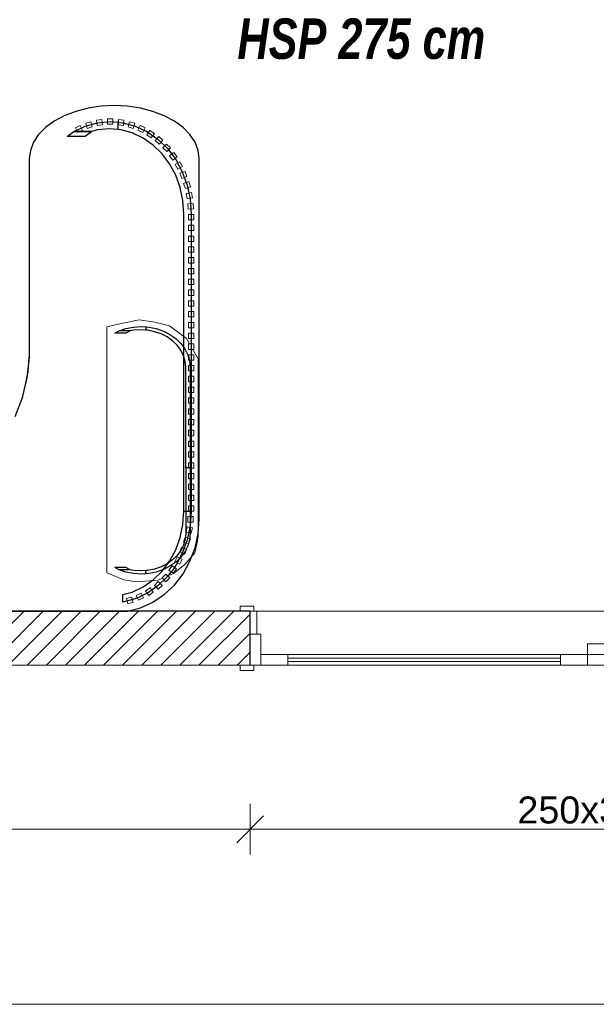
# Model space of a CAD drawing. Header units: millimetres. Extents: x -13189488 to -13176600, y -33161 to -25515.
# Tile 4 of 28: x -13186754 to -13184616, y -33161 to -29512. Entities that reach past the tile are written whole.
import ezdxf

# ---------------------------------------------------------------- set-up
doc = ezdxf.new("R2010")
doc.units = ezdxf.units.MM
doc.header["$MEASUREMENT"] = 0
doc.linetypes.add('Wipeout_Contour', pattern=[1000, 0, -1000])
for name, color, linetype in [('0._RDC (82)_1_0', 7, 'Continuous'), ('0._RDC (82)_1_AAG constr dalles', 7, 'Continuous'), ('0._RDC (82)_1_AAG constr Poteaux', 7, 'Continuous'), ('0._RDC (82)_1_BQN 2 COTATIONS PC', 7, 'Continuous'), ('0._RDC (82)_1_Portes Archicad', 7, 'Continuous')]:
    doc.layers.add(name, color=color, linetype=linetype)
doc.styles.add('STYLE_GENERE_1', font='txt')
doc.styles.add('STYLE_GENERE_2', font='txt', dxfattribs={"width": 0.8})

msp = doc.modelspace()

# ---------------------------------------------------------------- hatches: boundary and pattern name
at = {"layer": '0._RDC (82)_1_0', "linetype": 'Continuous', "lineweight": 0, "true_color": 0x191919}
h = msp.add_hatch(dxfattribs=at)
h.set_pattern_fill('Brique_1_0001', color=250, style=0, pattern_type=2)
h.set_pattern_definition([(45, (-12771109.29, 503849.215), (-35.355339, 35.355339), [])])
h.paths.add_polyline_path([(-13185899.6, -31704.9), (-13189063, -31704.9), (-13189063, -31904.9), (-13185899.6, -31904.9)])

# ---------------------------------------------------------------- linework, layer by layer
at = {"layer": '0._RDC (82)_1_0', "color": 7, "linetype": 'Continuous', "lineweight": 30}
for p, q in [((-13186500.8, -29840.3), (-13186546.5, -29852.2)), ((-13186452.7, -29833.1), (-13186500.8, -29840.3)), ((-13186403.5, -29830.7), (-13186452.7, -29833.1)), ((-13186354.2, -29833.1), (-13186403.5, -29830.7)), ((-13186306.1, -29840.3), (-13186354.2, -29833.1)), ((-13186260.5, -29852.2), (-13186306.1, -29840.3)), ((-13186588.6, -29868.3), (-13186626.2, -29888.4)), ((-13186546.5, -29852.2), (-13186588.6, -29868.3)), ((-13186218.3, -29868.3), (-13186260.5, -29852.2)), ((-13186180.7, -29888.4), (-13186218.3, -29868.3)), ((-13186658.3, -29911.8), (-13186684.1, -29938.2)), ((-13186626.2, -29888.4), (-13186658.3, -29911.8)), ((-13186148.6, -29911.8), (-13186180.7, -29888.4)), ((-13186122.8, -29938.2), (-13186148.6, -29911.8)), ((-13186684.1, -29938.2), (-13186703, -29966.7)), ((-13186103.9, -29966.7), (-13186122.8, -29938.2)), ((-13186703, -29966.7), (-13186714.6, -29996.7)), ((-13186092.3, -29996.7), (-13186103.9, -29966.7)), ((-13186714.6, -29996.7), (-13186718.5, -30027.5)), ((-13186718.5, -30027.5), (-13186718.5, -30762.9)), ((-13186088.5, -30027.5), (-13186092.3, -29996.7)), ((-13186088.5, -30874.1), (-13186088.5, -30027.5)), ((-13186122.8, -31519.7), (-13186122.3, -31518.3))]:
    msp.add_line(p, q, dxfattribs=at)
at = {"layer": '0._RDC (82)_1_0', "color": 7, "linetype": 'Continuous', "lineweight": 30, "flags": 128}
for points in [[(-13186287, -30650), (-13186287, -30651.2), (-13186287, -30663.1)], [(-13186360.5, -30674.2), (-13186400.8, -30674.2)], [(-13186345, -30666.1), (-13186360.5, -30674.2)], [(-13186736, -30875.8), (-13186733.9, -30870.1), (-13186727.5, -30841), (-13186727.1, -30839.1), (-13186722.3, -30817.2), (-13186718.5, -30762.9)], [(-13186736, -30875.8), (-13186733.9, -30870.1), (-13186727.5, -30841), (-13186727.1, -30839.1), (-13186722.3, -30817.2), (-13186718.5, -30762.9)], [(-13186360.5, -31542.7), (-13186400.8, -31542.7)], [(-13186345, -31550.8), (-13186360.5, -31542.7)], [(-13186287, -31566.9), (-13186287, -31565.8), (-13186287, -31553.8)], [(-13185899.6, -31704.9), (-13189063, -31704.9)]]:
    msp.add_lwpolyline(points, dxfattribs=at)
at = {"layer": '0._RDC (82)_1_0', "color": 250, "linetype": 'Continuous', "lineweight": 0, "true_color": 0x191919, "flags": 128}
msp.add_lwpolyline([(-13189063, -31904.9), (-13185899.6, -31904.9)], dxfattribs=at)
at = {"layer": '0._RDC (82)_1_AAG constr dalles', "color": 250, "linetype": 'Continuous', "lineweight": 0, "true_color": 0x191919, "flags": 128}
for points in [[(-13188903, -27704.9), (-13188903, -31704.9), (-13178910.6, -31704.9), (-13178910.6, -29704.9), (-13177110.6, -29704.9), (-13177110.6, -27704.9)], [(-13177110.6, -27704.9), (-13177110.6, -29704.9), (-13178910.6, -29704.9), (-13178910.6, -31704.9), (-13183399.6, -31704.9), (-13183399.6, -31904.9), (-13185899.6, -31904.9), (-13185899.6, -31704.9), (-13188903, -31704.9), (-13188903, -27704.9)], [(-13188903, -31904.9), (-13188903, -33161.4), (-13176600.1, -33161.4), (-13176600.1, -31904.9), (-13177110.6, -31904.9), (-13177110.6, -29904.9), (-13178710.6, -29904.9), (-13178710.6, -31904.9)], [(-13186430.8, -30650.3), (-13186430.8, -31562.8), (-13186368.2, -31588.6), (-13186321.4, -31596), (-13186240.5, -31589), (-13186183.8, -31565.3), (-13186141.7, -31532), (-13186104.9, -31487.9), (-13186094.9, -31444.8), (-13186092.9, -31424), (-13186092.9, -30769.1), (-13186135.4, -30693.9), (-13186198.3, -30646.5), (-13186253.1, -30633.1), (-13186310.6, -30625.3), (-13186371.3, -30636.7)]]:
    msp.add_lwpolyline(points, close=True, dxfattribs=at)
at = {"layer": '0._RDC (82)_1_BQN 2 COTATIONS PC', "color": 250, "linetype": 'Continuous', "lineweight": 0, "true_color": 0x191919}
for p, q in [((-13185899.6, -32606.5), (-13185899.6, -32419)), ((-13185849.6, -32462.7), (-13185949.6, -32562.7)), ((-13188903, -32512.7), (-13185899.6, -32512.7)), ((-13185899.6, -32512.7), (-13183399.6, -32512.7))]:
    msp.add_line(p, q, dxfattribs=at)
at = {"layer": '0._RDC (82)_1_Portes Archicad', "color": 35, "linetype": 'Continuous', "lineweight": 0, "true_color": 0xbe753f}
for p, q in [((-13185936.6, -31704.9), (-13185936.6, -31685.9)), ((-13185936.6, -31685.9), (-13185886.6, -31685.9)), ((-13185886.6, -31704.9), (-13185936.6, -31704.9)), ((-13185899.6, -31789.9), (-13185899.6, -31704.9)), ((-13185886.6, -31685.9), (-13185886.6, -31704.9)), ((-13185886.6, -31704.9), (-13185874.6, -31704.9)), ((-13185874.6, -31704.9), (-13185874.6, -31789.9)), ((-13184649.6, -31864.9), (-13184649.6, -31824.9)), ((-13184649.6, -31824.9), (-13184549.6, -31824.9)), ((-13185859.6, -31904.9), (-13185859.6, -31864.9)), ((-13184649.6, -31864.9), (-13184649.6, -31904.9)), ((-13184549.6, -31864.9), (-13184649.6, -31864.9)), ((-13185936.6, -31923.9), (-13185936.6, -31904.9)), ((-13185936.6, -31904.9), (-13185899.6, -31904.9)), ((-13185886.6, -31923.9), (-13185936.6, -31923.9)), ((-13185886.6, -31904.9), (-13185886.6, -31923.9))]:
    msp.add_line(p, q, dxfattribs=at)
at = {"layer": '0._RDC (82)_1_Portes Archicad', "color": 7, "linetype": 'Continuous', "lineweight": 30}
msp.add_line((-13185899.6, -31904.9), (-13185899.6, -31704.9), dxfattribs=at)
at = {"layer": '0._RDC (82)_1_Portes Archicad', "color": 254, "linetype": 'Continuous', "lineweight": 0, "true_color": 0xcccccc}
for p, q in [((-13185899.6, -31904.9), (-13185899.6, -31789.9)), ((-13185899.6, -31789.9), (-13185874.6, -31789.9)), ((-13185874.6, -31789.9), (-13185859.6, -31789.9)), ((-13185859.6, -31789.9), (-13185859.6, -31864.9)), ((-13185886.6, -31904.9), (-13185899.6, -31904.9)), ((-13185859.6, -31904.9), (-13185886.6, -31904.9))]:
    msp.add_line(p, q, dxfattribs=at)

# ---------------------------------------------------------------- texts
at = {"layer": '0._RDC (82)_1_BQN 2 COTATIONS PC', "color": 250, "linetype": 'Continuous', "lineweight": 0, "true_color": 0x191919, "insert": (-13184908.8, -32492.7), "char_height": 100, "width": 518.452, "attachment_point": 7, "style": 'STYLE_GENERE_1'}
msp.add_mtext('\\A1;{\\pql;\\fArial Unicode MS|b0|i0|c0|p0;\\W1.000000;250x300}', dxfattribs=at)

# ---------------------------------------------------------------- next in the draw order: wipeouts: each hides what was drawn before it
at = {"color": 254, "linetype": 'Wipeout_Contour', "lineweight": 0, "ltscale": 52742083.16084298}
msp.add_wipeout([(-13186029.4, -29713.3), (-13184945.8, -29713.3), (-13184945.8, -29444.2), (-13186029.4, -29444.2)], dxfattribs=at).dxf.layer = '0._RDC (82)_1_0'
at = {"color": 254, "linetype": 'Wipeout_Contour', "lineweight": 0, "ltscale": 52745809.35443185}
msp.add_wipeout([(-13186428.5, -29899.9), (-13186408.5, -29899.9), (-13186408.5, -29879.9), (-13186428.5, -29879.9)], dxfattribs=at).dxf.layer = '0._RDC (82)_1_AAG constr Poteaux'
at = {"color": 254, "linetype": 'Wipeout_Contour', "lineweight": 0, "ltscale": 52745650.02532502}
msp.add_wipeout([(-13186369.6, -29904.4), (-13186367.8, -29884.4), (-13186387.7, -29882.6), (-13186389.5, -29902.6)], dxfattribs=at).dxf.layer = '0._RDC (82)_1_AAG constr Poteaux'
at = {"color": 254, "linetype": 'Wipeout_Contour', "lineweight": 0, "ltscale": 52746124.06940274}
msp.add_wipeout([(-13186504.1, -29915.1), (-13186484.8, -29909.8), (-13186490.1, -29890.5), (-13186509.4, -29895.8)], dxfattribs=at).dxf.layer = '0._RDC (82)_1_AAG constr Poteaux'
at = {"color": 254, "linetype": 'Wipeout_Contour', "lineweight": 0, "ltscale": 52745346.66327836}
msp.add_wipeout([(-13186297.9, -29930.8), (-13186289.4, -29912.7), (-13186307.5, -29904.2), (-13186316, -29922.3)], dxfattribs=at).dxf.layer = '0._RDC (82)_1_AAG constr Poteaux'
at = {"color": 254, "linetype": 'Wipeout_Contour', "lineweight": 0, "ltscale": 52744972.65233491}
msp.add_wipeout([(-13186208.9, -30001.4), (-13186194.9, -29987.1), (-13186209.3, -29973.1), (-13186223.2, -29987.5)], dxfattribs=at).dxf.layer = '0._RDC (82)_1_AAG constr Poteaux'
at = {"color": 254, "linetype": 'Wipeout_Contour', "lineweight": 0, "ltscale": 52744725.53255157}
msp.add_wipeout([(-13186153, -30100.5), (-13186134.2, -30093.6), (-13186141.1, -30074.8), (-13186159.9, -30081.7)], dxfattribs=at).dxf.layer = '0._RDC (82)_1_AAG constr Poteaux'
at = {"color": 254, "linetype": 'Wipeout_Contour', "lineweight": 0, "ltscale": 52744619.75355721}
msp.add_wipeout([(-13186129.5, -30214.9), (-13186109.6, -30213.4), (-13186111.2, -30193.4), (-13186131.1, -30195)], dxfattribs=at).dxf.layer = '0._RDC (82)_1_AAG constr Poteaux'
at = {"color": 254, "linetype": 'Wipeout_Contour', "lineweight": 0, "ltscale": 52744612.58760621}
msp.add_wipeout([(-13186128.5, -30254.1), (-13186108.5, -30254.1), (-13186108.5, -30234.1), (-13186128.5, -30234.1)], dxfattribs=at).dxf.layer = '0._RDC (82)_1_AAG constr Poteaux'
at = {"color": 254, "linetype": 'Wipeout_Contour', "lineweight": 0, "ltscale": 52744612.95482876}
msp.add_wipeout([(-13186128.5, -30294.1), (-13186108.5, -30294.1), (-13186108.5, -30274.1), (-13186128.5, -30274.1)], dxfattribs=at).dxf.layer = '0._RDC (82)_1_AAG constr Poteaux'
at = {"color": 254, "linetype": 'Wipeout_Contour', "lineweight": 0, "ltscale": 52744613.32253666}
msp.add_wipeout([(-13186128.5, -30334.1), (-13186108.5, -30334.1), (-13186108.5, -30314.1), (-13186128.5, -30314.1)], dxfattribs=at).dxf.layer = '0._RDC (82)_1_AAG constr Poteaux'
at = {"color": 254, "linetype": 'Wipeout_Contour', "lineweight": 0, "ltscale": 52744613.69072992}
msp.add_wipeout([(-13186128.5, -30374.1), (-13186108.5, -30374.1), (-13186108.5, -30354.1), (-13186128.5, -30354.1)], dxfattribs=at).dxf.layer = '0._RDC (82)_1_AAG constr Poteaux'
at = {"color": 254, "linetype": 'Wipeout_Contour', "lineweight": 0, "ltscale": 52744614.05940852}
msp.add_wipeout([(-13186128.5, -30414.1), (-13186108.5, -30414.1), (-13186108.5, -30394.1), (-13186128.5, -30394.1)], dxfattribs=at).dxf.layer = '0._RDC (82)_1_AAG constr Poteaux'
at = {"color": 254, "linetype": 'Wipeout_Contour', "lineweight": 0, "ltscale": 52744614.42857249}
msp.add_wipeout([(-13186128.5, -30454.1), (-13186108.5, -30454.1), (-13186108.5, -30434.1), (-13186128.5, -30434.1)], dxfattribs=at).dxf.layer = '0._RDC (82)_1_AAG constr Poteaux'
at = {"color": 254, "linetype": 'Wipeout_Contour', "lineweight": 0, "ltscale": 52744614.79822181}
msp.add_wipeout([(-13186128.5, -30494.1), (-13186108.5, -30494.1), (-13186108.5, -30474.1), (-13186128.5, -30474.1)], dxfattribs=at).dxf.layer = '0._RDC (82)_1_AAG constr Poteaux'
at = {"color": 254, "linetype": 'Wipeout_Contour', "lineweight": 0, "ltscale": 52744615.16835649}
msp.add_wipeout([(-13186128.5, -30534.1), (-13186108.5, -30534.1), (-13186108.5, -30514.1), (-13186128.5, -30514.1)], dxfattribs=at).dxf.layer = '0._RDC (82)_1_AAG constr Poteaux'
at = {"color": 254, "linetype": 'Wipeout_Contour', "lineweight": 0, "ltscale": 52744615.53897652}
msp.add_wipeout([(-13186128.5, -30574.1), (-13186108.5, -30574.1), (-13186108.5, -30554.1), (-13186128.5, -30554.1)], dxfattribs=at).dxf.layer = '0._RDC (82)_1_AAG constr Poteaux'
at = {"color": 254, "linetype": 'Wipeout_Contour', "lineweight": 0, "ltscale": 52744615.91008191}
msp.add_wipeout([(-13186128.5, -30614.1), (-13186108.5, -30614.1), (-13186108.5, -30594.1), (-13186128.5, -30594.1)], dxfattribs=at).dxf.layer = '0._RDC (82)_1_AAG constr Poteaux'
at = {"color": 254, "linetype": 'Wipeout_Contour', "lineweight": 0, "ltscale": 52744616.28167264}
msp.add_wipeout([(-13186128.5, -30654.1), (-13186108.5, -30654.1), (-13186108.5, -30634.1), (-13186128.5, -30634.1)], dxfattribs=at).dxf.layer = '0._RDC (82)_1_AAG constr Poteaux'
at = {"color": 254, "linetype": 'Wipeout_Contour', "lineweight": 0, "ltscale": 52744616.65374874}
msp.add_wipeout([(-13186128.5, -30694.1), (-13186108.5, -30694.1), (-13186108.5, -30674.1), (-13186128.5, -30674.1)], dxfattribs=at).dxf.layer = '0._RDC (82)_1_AAG constr Poteaux'
at = {"color": 254, "linetype": 'Wipeout_Contour', "lineweight": 0, "ltscale": 52744617.02631019}
msp.add_wipeout([(-13186128.5, -30734.1), (-13186108.5, -30734.1), (-13186108.5, -30714.1), (-13186128.5, -30714.1)], dxfattribs=at).dxf.layer = '0._RDC (82)_1_AAG constr Poteaux'
at = {"color": 254, "linetype": 'Wipeout_Contour', "lineweight": 0, "ltscale": 52744617.399357}
msp.add_wipeout([(-13186128.5, -30774.1), (-13186108.5, -30774.1), (-13186108.5, -30754.1), (-13186128.5, -30754.1)], dxfattribs=at).dxf.layer = '0._RDC (82)_1_AAG constr Poteaux'
at = {"color": 254, "linetype": 'Wipeout_Contour', "lineweight": 0, "ltscale": 52744617.77288916}
msp.add_wipeout([(-13186128.5, -30814.1), (-13186108.5, -30814.1), (-13186108.5, -30794.1), (-13186128.5, -30794.1)], dxfattribs=at).dxf.layer = '0._RDC (82)_1_AAG constr Poteaux'
at = {"color": 254, "linetype": 'Wipeout_Contour', "lineweight": 0, "ltscale": 52744618.14690667}
msp.add_wipeout([(-13186128.5, -30854.1), (-13186108.5, -30854.1), (-13186108.5, -30834.1), (-13186128.5, -30834.1)], dxfattribs=at).dxf.layer = '0._RDC (82)_1_AAG constr Poteaux'
at = {"color": 254, "linetype": 'Wipeout_Contour', "lineweight": 0, "ltscale": 52744618.52140954}
msp.add_wipeout([(-13186128.5, -30894.1), (-13186108.5, -30894.1), (-13186108.5, -30874.1), (-13186128.5, -30874.1)], dxfattribs=at).dxf.layer = '0._RDC (82)_1_AAG constr Poteaux'
at = {"color": 254, "linetype": 'Wipeout_Contour', "lineweight": 0, "ltscale": 52744618.89639777}
msp.add_wipeout([(-13186128.5, -30934.1), (-13186108.5, -30934.1), (-13186108.5, -30914.1), (-13186128.5, -30914.1)], dxfattribs=at).dxf.layer = '0._RDC (82)_1_AAG constr Poteaux'
at = {"color": 254, "linetype": 'Wipeout_Contour', "lineweight": 0, "ltscale": 52744619.27187135}
msp.add_wipeout([(-13186128.5, -30974.1), (-13186108.5, -30974.1), (-13186108.5, -30954.1), (-13186128.5, -30954.1)], dxfattribs=at).dxf.layer = '0._RDC (82)_1_AAG constr Poteaux'
at = {"color": 254, "linetype": 'Wipeout_Contour', "lineweight": 0, "ltscale": 52744619.64783029}
msp.add_wipeout([(-13186128.5, -31014.1), (-13186108.5, -31014.1), (-13186108.5, -30994.1), (-13186128.5, -30994.1)], dxfattribs=at).dxf.layer = '0._RDC (82)_1_AAG constr Poteaux'
at = {"color": 254, "linetype": 'Wipeout_Contour', "lineweight": 0, "ltscale": 52744620.02427457}
msp.add_wipeout([(-13186128.5, -31054.1), (-13186108.5, -31054.1), (-13186108.5, -31034.1), (-13186128.5, -31034.1)], dxfattribs=at).dxf.layer = '0._RDC (82)_1_AAG constr Poteaux'
at = {"color": 254, "linetype": 'Wipeout_Contour', "lineweight": 0, "ltscale": 52744620.40120422}
msp.add_wipeout([(-13186128.5, -31094.1), (-13186108.5, -31094.1), (-13186108.5, -31074.1), (-13186128.5, -31074.1)], dxfattribs=at).dxf.layer = '0._RDC (82)_1_AAG constr Poteaux'
at = {"color": 254, "linetype": 'Wipeout_Contour', "lineweight": 0, "ltscale": 52744620.77861921}
msp.add_wipeout([(-13186128.5, -31134.1), (-13186108.5, -31134.1), (-13186108.5, -31114.1), (-13186128.5, -31114.1)], dxfattribs=at).dxf.layer = '0._RDC (82)_1_AAG constr Poteaux'
at = {"color": 254, "linetype": 'Wipeout_Contour', "lineweight": 0, "ltscale": 52744621.15651957}
msp.add_wipeout([(-13186128.5, -31174.1), (-13186108.5, -31174.1), (-13186108.5, -31154.1), (-13186128.5, -31154.1)], dxfattribs=at).dxf.layer = '0._RDC (82)_1_AAG constr Poteaux'
at = {"color": 254, "linetype": 'Wipeout_Contour', "lineweight": 0, "ltscale": 52744621.53490528}
msp.add_wipeout([(-13186128.5, -31214.1), (-13186108.5, -31214.1), (-13186108.5, -31194.1), (-13186128.5, -31194.1)], dxfattribs=at).dxf.layer = '0._RDC (82)_1_AAG constr Poteaux'
at = {"color": 254, "linetype": 'Wipeout_Contour', "lineweight": 0, "ltscale": 52744621.91377635}
msp.add_wipeout([(-13186128.5, -31254.1), (-13186108.5, -31254.1), (-13186108.5, -31234.1), (-13186128.5, -31234.1)], dxfattribs=at).dxf.layer = '0._RDC (82)_1_AAG constr Poteaux'
at = {"color": 254, "linetype": 'Wipeout_Contour', "lineweight": 0, "ltscale": 52744622.29313277}
msp.add_wipeout([(-13186128.5, -31294.1), (-13186108.5, -31294.1), (-13186108.5, -31274.1), (-13186128.5, -31274.1)], dxfattribs=at).dxf.layer = '0._RDC (82)_1_AAG constr Poteaux'
at = {"color": 254, "linetype": 'Wipeout_Contour', "lineweight": 0, "ltscale": 52744622.67297454}
msp.add_wipeout([(-13186128.5, -31334.1), (-13186108.5, -31334.1), (-13186108.5, -31314.1), (-13186128.5, -31314.1)], dxfattribs=at).dxf.layer = '0._RDC (82)_1_AAG constr Poteaux'
at = {"color": 254, "linetype": 'Wipeout_Contour', "lineweight": 0, "ltscale": 52744651.73127547}
msp.add_wipeout([(-13186137.4, -31411.4), (-13186117.8, -31415.5), (-13186113.7, -31395.9), (-13186133.3, -31391.8)], dxfattribs=at).dxf.layer = '0._RDC (82)_1_AAG constr Poteaux'
at = {"color": 254, "linetype": 'Wipeout_Contour', "lineweight": 0, "ltscale": 52745113.69412143}
msp.add_wipeout([(-13186254.7, -31608.7), (-13186240.7, -31623.1), (-13186226.4, -31609.1), (-13186240.3, -31594.8)], dxfattribs=at).dxf.layer = '0._RDC (82)_1_AAG constr Poteaux'
at = {"color": 254, "linetype": 'Wipeout_Contour', "lineweight": 0, "ltscale": 52745385.89579263}
msp.add_wipeout([(-13186321.8, -31646), (-13186313.3, -31664.1), (-13186295.2, -31655.6), (-13186303.7, -31637.5)], dxfattribs=at).dxf.layer = '0._RDC (82)_1_AAG constr Poteaux'
at = {"color": 254, "linetype": 'Wipeout_Contour', "lineweight": 0, "ltscale": 52741172.42792704}
msp.add_wipeout([(-13184749.6, -31904.9), (-13184749.6, -31864.9), (-13185759.6, -31864.9), (-13185759.6, -31904.9)], dxfattribs=at).dxf.layer = '0._RDC (82)_1_Portes Archicad'

# ---------------------------------------------------------------- next in the draw order: linework, layer by layer
at = {"layer": '0._RDC (82)_1_0', "color": 7, "linetype": 'Continuous', "lineweight": 30, "flags": 128}
for points in [[(-13186390.5, -29889.9), (-13186390.5, -29892.4), (-13186390.5, -29919.6)], [(-13186400.8, -30674.2), (-13186385.3, -30666.1), (-13186360, -30657.4), (-13186332.3, -30651.9), (-13186303.9, -30650), (-13186287, -30651.2), (-13186275.5, -30651.9), (-13186247.8, -30657.4), (-13186221.5, -30666.4), (-13186197.2, -30678.8), (-13186175.5, -30694.1), (-13186157, -30712.1), (-13186142.1, -30732.2), (-13186131.2, -30754), (-13186124.6, -30777), (-13186122.3, -30800.5), (-13186122.3, -31173.5)], [(-13186138.7, -31173.5), (-13186138.7, -30800.5), (-13186140.8, -30778.8), (-13186146.9, -30757.7), (-13186157, -30737.6), (-13186170.7, -30719), (-13186187.7, -30702.5), (-13186207.7, -30688.3), (-13186230.1, -30677), (-13186254.4, -30668.6), (-13186279.9, -30663.6), (-13186287, -30663.1), (-13186306.1, -30661.9), (-13186332.2, -30663.6), (-13186345, -30666.1), (-13186385.3, -30666.1)], [(-13186122.3, -31173.5), (-13186138.7, -31173.5)], [(-13186122.3, -31173.5), (-13186138.7, -31173.5)], [(-13186146, -31334.2), (-13186118.5, -31334.2)]]:
    msp.add_lwpolyline(points, dxfattribs=at)
at = {"layer": '0._RDC (82)_1_AAG constr Poteaux', "color": 7, "linetype": 'Continuous', "lineweight": 20, "flags": 128}
for points in [[(-13186428.5, -29899.9), (-13186408.5, -29899.9), (-13186408.5, -29879.9), (-13186428.5, -29879.9)], [(-13186369.6, -29904.4), (-13186389.5, -29902.6), (-13186387.7, -29882.6), (-13186367.8, -29884.4)], [(-13186504.1, -29915.1), (-13186484.8, -29909.8), (-13186490.1, -29890.5), (-13186509.4, -29895.8)], [(-13186297.9, -29930.8), (-13186316, -29922.3), (-13186307.5, -29904.2), (-13186289.4, -29912.7)], [(-13186208.9, -30001.4), (-13186223.2, -29987.5), (-13186209.3, -29973.1), (-13186194.9, -29987.1)], [(-13186153, -30100.5), (-13186159.9, -30081.7), (-13186141.1, -30074.8), (-13186134.2, -30093.6)], [(-13186129.5, -30214.9), (-13186131.1, -30195), (-13186111.2, -30193.4), (-13186109.6, -30213.4)], [(-13186128.5, -30254.1), (-13186128.5, -30234.1), (-13186108.5, -30234.1), (-13186108.5, -30254.1)], [(-13186128.5, -30294.1), (-13186128.5, -30274.1), (-13186108.5, -30274.1), (-13186108.5, -30294.1)], [(-13186128.5, -30334.1), (-13186128.5, -30314.1), (-13186108.5, -30314.1), (-13186108.5, -30334.1)], [(-13186128.5, -30374.1), (-13186128.5, -30354.1), (-13186108.5, -30354.1), (-13186108.5, -30374.1)], [(-13186128.5, -30414.1), (-13186128.5, -30394.1), (-13186108.5, -30394.1), (-13186108.5, -30414.1)], [(-13186128.5, -30454.1), (-13186128.5, -30434.1), (-13186108.5, -30434.1), (-13186108.5, -30454.1)], [(-13186128.5, -30494.1), (-13186128.5, -30474.1), (-13186108.5, -30474.1), (-13186108.5, -30494.1)], [(-13186128.5, -30534.1), (-13186128.5, -30514.1), (-13186108.5, -30514.1), (-13186108.5, -30534.1)], [(-13186128.5, -30574.1), (-13186128.5, -30554.1), (-13186108.5, -30554.1), (-13186108.5, -30574.1)], [(-13186128.5, -30614.1), (-13186128.5, -30594.1), (-13186108.5, -30594.1), (-13186108.5, -30614.1)], [(-13186128.5, -30654.1), (-13186128.5, -30634.1), (-13186108.5, -30634.1), (-13186108.5, -30654.1)], [(-13186128.5, -30694.1), (-13186128.5, -30674.1), (-13186108.5, -30674.1), (-13186108.5, -30694.1)], [(-13186128.5, -30734.1), (-13186128.5, -30714.1), (-13186108.5, -30714.1), (-13186108.5, -30734.1)], [(-13186128.5, -30774.1), (-13186128.5, -30754.1), (-13186108.5, -30754.1), (-13186108.5, -30774.1)], [(-13186128.5, -30814.1), (-13186128.5, -30794.1), (-13186108.5, -30794.1), (-13186108.5, -30814.1)], [(-13186128.5, -30854.1), (-13186128.5, -30834.1), (-13186108.5, -30834.1), (-13186108.5, -30854.1)], [(-13186128.5, -30894.1), (-13186128.5, -30874.1), (-13186108.5, -30874.1), (-13186108.5, -30894.1)], [(-13186128.5, -30934.1), (-13186128.5, -30914.1), (-13186108.5, -30914.1), (-13186108.5, -30934.1)], [(-13186128.5, -30974.1), (-13186128.5, -30954.1), (-13186108.5, -30954.1), (-13186108.5, -30974.1)], [(-13186128.5, -31014.1), (-13186128.5, -30994.1), (-13186108.5, -30994.1), (-13186108.5, -31014.1)], [(-13186128.5, -31054.1), (-13186128.5, -31034.1), (-13186108.5, -31034.1), (-13186108.5, -31054.1)], [(-13186128.5, -31094.1), (-13186128.5, -31074.1), (-13186108.5, -31074.1), (-13186108.5, -31094.1)], [(-13186128.5, -31134.1), (-13186128.5, -31114.1), (-13186108.5, -31114.1), (-13186108.5, -31134.1)], [(-13186128.5, -31174.1), (-13186128.5, -31154.1), (-13186108.5, -31154.1), (-13186108.5, -31174.1)], [(-13186128.5, -31214.1), (-13186128.5, -31194.1), (-13186108.5, -31194.1), (-13186108.5, -31214.1)], [(-13186128.5, -31254.1), (-13186128.5, -31234.1), (-13186108.5, -31234.1), (-13186108.5, -31254.1)], [(-13186128.5, -31294.1), (-13186128.5, -31274.1), (-13186108.5, -31274.1), (-13186108.5, -31294.1)], [(-13186128.5, -31334.1), (-13186128.5, -31314.1), (-13186108.5, -31314.1), (-13186108.5, -31334.1)], [(-13186137.4, -31411.4), (-13186133.3, -31391.8), (-13186113.7, -31395.9), (-13186117.8, -31415.5)], [(-13186254.7, -31608.7), (-13186240.3, -31594.8), (-13186226.4, -31609.1), (-13186240.7, -31623.1)], [(-13186321.8, -31646), (-13186303.7, -31637.5), (-13186295.2, -31655.6), (-13186313.3, -31664.1)]]:
    msp.add_lwpolyline(points, close=True, dxfattribs=at)
at = {"layer": '0._RDC (82)_1_Portes Archicad', "color": 35, "linetype": 'Continuous', "lineweight": 0, "true_color": 0xbe753f}
for p, q in [((-13185859.6, -31864.9), (-13185759.6, -31864.9)), ((-13185759.6, -31864.9), (-13185759.6, -31904.9)), ((-13184749.6, -31904.9), (-13184749.6, -31864.9)), ((-13184749.6, -31864.9), (-13184649.6, -31864.9)), ((-13185759.6, -31904.9), (-13185859.6, -31904.9)), ((-13184649.6, -31904.9), (-13184749.6, -31904.9))]:
    msp.add_line(p, q, dxfattribs=at)
at = {"layer": '0._RDC (82)_1_Portes Archicad', "color": 84, "linetype": 'Continuous', "lineweight": 0}
for p, q in [((-13184749.6, -31864.9), (-13185759.6, -31864.9)), ((-13184749.6, -31904.9), (-13185759.6, -31904.9))]:
    msp.add_line(p, q, dxfattribs=at)
at = {"layer": '0._RDC (82)_1_Portes Archicad', "color": 250, "linetype": 'Continuous', "lineweight": 0, "true_color": 0x191919}
for p, q in [((-13185759.6, -31878.9), (-13184749.6, -31878.9)), ((-13184749.6, -31890.9), (-13185759.6, -31890.9))]:
    msp.add_line(p, q, dxfattribs=at)

# ---------------------------------------------------------------- next in the draw order: texts
at = {"layer": '0._RDC (82)_1_0', "color": 250, "linetype": 'Continuous', "lineweight": 0, "true_color": 0x191919, "insert": (-13185487.6, -29659.8), "char_height": 150, "attachment_point": 8, "style": 'STYLE_GENERE_2'}
msp.add_mtext('\\A1;{\\pqc;\\fCentury Gothic|b1|i1|c0|p0;\\W0.800000;HSP 275 cm}', dxfattribs=at)

# ---------------------------------------------------------------- next in the draw order: wipeouts: each hides what was drawn before it
at = {"color": 254, "linetype": 'Wipeout_Contour', "lineweight": 0, "ltscale": 52745968.74828622}
msp.add_wipeout([(-13186467.4, -29904.4), (-13186447.5, -29902.6), (-13186449.2, -29882.6), (-13186469.2, -29884.4)], dxfattribs=at).dxf.layer = '0._RDC (82)_1_AAG constr Poteaux'
at = {"color": 254, "linetype": 'Wipeout_Contour', "lineweight": 0, "ltscale": 52746272.54599845}
msp.add_wipeout([(-13186539, -29930.8), (-13186520.9, -29922.3), (-13186529.4, -29904.2), (-13186547.5, -29912.7)], dxfattribs=at).dxf.layer = '0._RDC (82)_1_AAG constr Poteaux'
at = {"color": 254, "linetype": 'Wipeout_Contour', "lineweight": 0, "ltscale": 52745494.87302554}
msp.add_wipeout([(-13186332.8, -29915.1), (-13186327.5, -29895.8), (-13186346.8, -29890.5), (-13186352.1, -29909.8)], dxfattribs=at).dxf.layer = '0._RDC (82)_1_AAG constr Poteaux'
at = {"color": 254, "linetype": 'Wipeout_Contour', "lineweight": 0, "ltscale": 52745210.77351148}
msp.add_wipeout([(-13186266.2, -29950.5), (-13186254.8, -29934.1), (-13186271.2, -29922.7), (-13186282.6, -29939.1)], dxfattribs=at).dxf.layer = '0._RDC (82)_1_AAG constr Poteaux'
at = {"color": 254, "linetype": 'Wipeout_Contour', "lineweight": 0, "ltscale": 52744792.82285352}
msp.add_wipeout([(-13186168, -30066.2), (-13186150.4, -30056.7), (-13186159.9, -30039.1), (-13186177.5, -30048.5)], dxfattribs=at).dxf.layer = '0._RDC (82)_1_AAG constr Poteaux'
at = {"color": 254, "linetype": 'Wipeout_Contour', "lineweight": 0, "ltscale": 52744671.16172938}
msp.add_wipeout([(-13186139.4, -30138.1), (-13186120.6, -30131.2), (-13186127.4, -30112.4), (-13186146.2, -30119.3)], dxfattribs=at).dxf.layer = '0._RDC (82)_1_AAG constr Poteaux'
at = {"color": 254, "linetype": 'Wipeout_Contour', "lineweight": 0, "ltscale": 52744631.30027498}
msp.add_wipeout([(-13186130.5, -31374), (-13186110.5, -31374), (-13186110.5, -31354), (-13186130.5, -31354)], dxfattribs=at).dxf.layer = '0._RDC (82)_1_AAG constr Poteaux'
at = {"color": 254, "linetype": 'Wipeout_Contour', "lineweight": 0, "ltscale": 52744686.84884353}
msp.add_wipeout([(-13186147, -31448.7), (-13186128.2, -31455.5), (-13186121.4, -31436.7), (-13186140.2, -31429.9)], dxfattribs=at).dxf.layer = '0._RDC (82)_1_AAG constr Poteaux'
at = {"color": 254, "linetype": 'Wipeout_Contour', "lineweight": 0, "ltscale": 52745244.31110558}
msp.add_wipeout([(-13186287.1, -31629.6), (-13186275.6, -31646), (-13186259.2, -31634.6), (-13186270.7, -31618.2)], dxfattribs=at).dxf.layer = '0._RDC (82)_1_AAG constr Poteaux'
at = {"color": 254, "linetype": 'Wipeout_Contour', "lineweight": 0, "ltscale": 52745536.1052447}
msp.add_wipeout([(-13186358.3, -31657.5), (-13186353, -31676.8), (-13186333.7, -31671.5), (-13186339, -31652.2)], dxfattribs=at).dxf.layer = '0._RDC (82)_1_AAG constr Poteaux'

# ---------------------------------------------------------------- next in the draw order: linework, layer by layer
at = {"layer": '0._RDC (82)_1_0', "color": 7, "linetype": 'Continuous', "lineweight": 30}
msp.add_line((-13186260.5, -31671.3), (-13186218.3, -31642.9), dxfattribs=at)
at = {"layer": '0._RDC (82)_1_0', "color": 7, "linetype": 'Continuous', "lineweight": 30, "flags": 128}
for points in [[(-13186511.9, -29944.8), (-13186578.6, -29944.8)], [(-13186553.5, -29926.4), (-13186486.3, -29926.4)], [(-13186553.5, -29926.4), (-13186553, -29926.4)], [(-13186486.3, -29926.4), (-13186511.9, -29944.8)], [(-13186371.5, -31671.5), (-13186371.5, -31643)]]:
    msp.add_lwpolyline(points, dxfattribs=at)
at = {"layer": '0._RDC (82)_1_AAG constr Poteaux', "color": 7, "linetype": 'Continuous', "lineweight": 20, "flags": 128}
for points in [[(-13186467.4, -29904.4), (-13186447.5, -29902.6), (-13186449.2, -29882.6), (-13186469.2, -29884.4)], [(-13186539, -29930.8), (-13186520.9, -29922.3), (-13186529.4, -29904.2), (-13186547.5, -29912.7)], [(-13186332.8, -29915.1), (-13186352.1, -29909.8), (-13186346.8, -29890.5), (-13186327.5, -29895.8)], [(-13186266.2, -29950.5), (-13186282.6, -29939.1), (-13186271.2, -29922.7), (-13186254.8, -29934.1)], [(-13186168, -30066.2), (-13186177.5, -30048.5), (-13186159.9, -30039.1), (-13186150.4, -30056.7)], [(-13186139.4, -30138.1), (-13186146.2, -30119.3), (-13186127.4, -30112.4), (-13186120.6, -30131.2)], [(-13186130.5, -31374), (-13186130.5, -31354), (-13186110.5, -31354), (-13186110.5, -31374)], [(-13186147, -31448.7), (-13186140.2, -31429.9), (-13186121.4, -31436.7), (-13186128.2, -31455.5)], [(-13186287.1, -31629.6), (-13186270.7, -31618.2), (-13186259.2, -31634.6), (-13186275.6, -31646)], [(-13186358.3, -31657.5), (-13186339, -31652.2), (-13186333.7, -31671.5), (-13186353, -31676.8)]]:
    msp.add_lwpolyline(points, close=True, dxfattribs=at)

# ---------------------------------------------------------------- next in the draw order: wipeouts: each hides what was drawn before it
at = {"color": 254, "linetype": 'Wipeout_Contour', "lineweight": 0, "ltscale": 52745087.12307958}
msp.add_wipeout([(-13186237.5, -29973.5), (-13186223.6, -29959.2), (-13186237.9, -29945.3), (-13186251.9, -29959.6)], dxfattribs=at).dxf.layer = '0._RDC (82)_1_AAG constr Poteaux'
at = {"color": 254, "linetype": 'Wipeout_Contour', "lineweight": 0, "ltscale": 52744875.05697536}
msp.add_wipeout([(-13186186.6, -30032.9), (-13186170.6, -30020.9), (-13186182.6, -30004.9), (-13186198.6, -30016.9)], dxfattribs=at).dxf.layer = '0._RDC (82)_1_AAG constr Poteaux'
at = {"color": 254, "linetype": 'Wipeout_Contour', "lineweight": 0, "ltscale": 52744637.94270532}
msp.add_wipeout([(-13186132.8, -30176.2), (-13186113.2, -30172.1), (-13186117.2, -30152.5), (-13186136.8, -30156.6)], dxfattribs=at).dxf.layer = '0._RDC (82)_1_AAG constr Poteaux'
at = {"color": 254, "linetype": 'Wipeout_Contour', "lineweight": 0, "ltscale": 52744741.92281689}
msp.add_wipeout([(-13186160.7, -31486.3), (-13186141.9, -31493.1), (-13186135.1, -31474.3), (-13186153.9, -31467.5)], dxfattribs=at).dxf.layer = '0._RDC (82)_1_AAG constr Poteaux'

# ---------------------------------------------------------------- next in the draw order: linework, layer by layer
at = {"layer": '0._RDC (82)_1_0', "color": 7, "linetype": 'Continuous', "lineweight": 30, "flags": 128}
msp.add_lwpolyline([(-13186146, -31334.2), (-13186145.6, -31327.3), (-13186145.6, -30231.4), (-13186149, -30182.2), (-13186159.1, -30134.2), (-13186175.7, -30088.5), (-13186198.4, -30046.4), (-13186226.5, -30008.9), (-13186259.5, -29976.8), (-13186296.5, -29951), (-13186336.6, -29932.1), (-13186378.8, -29920.6), (-13186390.5, -29919.6), (-13186422, -29916.7), (-13186465.3, -29920.6), (-13186486.3, -29926.4), (-13186553, -29926.4)], dxfattribs=at)
at = {"layer": '0._RDC (82)_1_AAG constr Poteaux', "color": 7, "linetype": 'Continuous', "lineweight": 20, "flags": 128}
for points in [[(-13186237.5, -29973.5), (-13186251.9, -29959.6), (-13186237.9, -29945.3), (-13186223.6, -29959.2)], [(-13186186.6, -30032.9), (-13186198.6, -30016.9), (-13186182.6, -30004.9), (-13186170.6, -30020.9)], [(-13186132.8, -30176.2), (-13186136.8, -30156.6), (-13186117.2, -30152.5), (-13186113.2, -30172.1)], [(-13186160.7, -31486.3), (-13186153.9, -31467.5), (-13186135.1, -31474.3), (-13186141.9, -31493.1)]]:
    msp.add_lwpolyline(points, close=True, dxfattribs=at)

# ---------------------------------------------------------------- next in the draw order: wipeouts: each hides what was drawn before it
at = {"color": 254, "linetype": 'Wipeout_Contour', "lineweight": 0, "ltscale": 52744813.21239684}
msp.add_wipeout([(-13186179.2, -31520.2), (-13186161.6, -31529.7), (-13186152.1, -31512.1), (-13186169.7, -31502.6)], dxfattribs=at).dxf.layer = '0._RDC (82)_1_AAG constr Poteaux'

# ---------------------------------------------------------------- next in the draw order: linework, layer by layer
at = {"layer": '0._RDC (82)_1_0', "color": 7, "linetype": 'Continuous', "lineweight": 30}
msp.add_line((-13186148.6, -31566.1), (-13186122.8, -31519.7), dxfattribs=at)
at = {"layer": '0._RDC (82)_1_AAG constr Poteaux', "color": 7, "linetype": 'Continuous', "lineweight": 20, "flags": 128}
msp.add_lwpolyline([(-13186179.2, -31520.2), (-13186169.7, -31502.6), (-13186152.1, -31512.1), (-13186161.6, -31529.7)], close=True, dxfattribs=at)

# ---------------------------------------------------------------- next in the draw order: wipeouts: each hides what was drawn before it
at = {"color": 254, "linetype": 'Wipeout_Contour', "lineweight": 0, "ltscale": 52744899.00144308}
msp.add_wipeout([(-13186201, -31551.9), (-13186185, -31563.9), (-13186173, -31547.9), (-13186189, -31535.9)], dxfattribs=at).dxf.layer = '0._RDC (82)_1_AAG constr Poteaux'

# ---------------------------------------------------------------- next in the draw order: linework, layer by layer
at = {"layer": '0._RDC (82)_1_AAG constr Poteaux', "color": 7, "linetype": 'Continuous', "lineweight": 20, "flags": 128}
msp.add_lwpolyline([(-13186201, -31551.9), (-13186189, -31535.9), (-13186173, -31547.9), (-13186185, -31563.9)], close=True, dxfattribs=at)

# ---------------------------------------------------------------- next in the draw order: wipeouts: each hides what was drawn before it
at = {"color": 254, "linetype": 'Wipeout_Contour', "lineweight": 0, "ltscale": 52744998.70267584}
msp.add_wipeout([(-13186226, -31580.8), (-13186212.1, -31595.2), (-13186197.7, -31581.2), (-13186211.7, -31566.9)], dxfattribs=at).dxf.layer = '0._RDC (82)_1_AAG constr Poteaux'

# ---------------------------------------------------------------- next in the draw order: linework, layer by layer
at = {"layer": '0._RDC (82)_1_0', "color": 7, "linetype": 'Continuous', "lineweight": 30}
for p, q in [((-13186180.7, -31607.5), (-13186148.6, -31566.1)), ((-13186218.3, -31642.9), (-13186180.7, -31607.5))]:
    msp.add_line(p, q, dxfattribs=at)
at = {"layer": '0._RDC (82)_1_0', "color": 7, "linetype": 'Continuous', "lineweight": 30, "flags": 128}
for points in [[(-13188302.4, -31704.9), (-13186452.7, -31704.9), (-13186403.5, -31704.9), (-13186354.2, -31704.9), (-13186306.1, -31692.2), (-13186260.5, -31671.3), (-13186218.3, -31642.9), (-13186180.7, -31607.5), (-13186148.6, -31566.1), (-13186122.8, -31519.7), (-13186103.9, -31469.4), (-13186092.3, -31416.4), (-13186088.5, -31362.2), (-13186088.5, -30027.5), (-13186092.3, -29996.7), (-13186103.9, -29966.7), (-13186122.8, -29938.2), (-13186148.6, -29911.8), (-13186180.7, -29888.4), (-13186218.3, -29868.3), (-13186260.5, -29852.2), (-13186306.1, -29840.3), (-13186354.2, -29833.1), (-13186403.5, -29830.7), (-13186452.7, -29833.1), (-13186500.8, -29840.3), (-13186546.5, -29852.2), (-13186588.6, -29868.3), (-13186626.2, -29888.4), (-13186658.3, -29911.8), (-13186684.1, -29938.2), (-13186703, -29966.7), (-13186714.6, -29996.7), (-13186718.5, -30027.5), (-13186718.5, -30762.9), (-13186727.1, -30839.1), (-13186727.5, -30841), (-13186736, -30875.8), (-13186745.2, -30913.7), (-13186772.3, -30983.9)], [(-13188302.4, -31704.9), (-13186452.7, -31704.9), (-13186403.5, -31704.9), (-13186354.2, -31704.9), (-13186306.1, -31692.2), (-13186260.5, -31671.3), (-13186218.3, -31642.9), (-13186180.7, -31607.5), (-13186148.6, -31566.1), (-13186122.8, -31519.7), (-13186103.9, -31469.4), (-13186092.3, -31416.4), (-13186088.5, -31362.2), (-13186088.5, -30027.5), (-13186092.3, -29996.7), (-13186103.9, -29966.7), (-13186122.8, -29938.2), (-13186148.6, -29911.8), (-13186180.7, -29888.4), (-13186218.3, -29868.3), (-13186260.5, -29852.2), (-13186306.1, -29840.3), (-13186354.2, -29833.1), (-13186403.5, -29830.7), (-13186452.7, -29833.1), (-13186500.8, -29840.3), (-13186546.5, -29852.2), (-13186588.6, -29868.3), (-13186626.2, -29888.4), (-13186658.3, -29911.8), (-13186684.1, -29938.2), (-13186703, -29966.7), (-13186714.6, -29996.7), (-13186718.5, -30027.5), (-13186718.5, -30762.9), (-13186727.1, -30839.1), (-13186727.5, -30841), (-13186736, -30875.8), (-13186745.2, -30913.7), (-13186772.3, -30983.9)], [(-13186578.6, -29944.8), (-13186553, -29926.4), (-13186511.2, -29906.6), (-13186465.4, -29894.1), (-13186418.5, -29889.9), (-13186390.5, -29892.4), (-13186371.5, -29894.1), (-13186325.8, -29906.6), (-13186282.3, -29927.2), (-13186242.1, -29955.1), (-13186206.3, -29989.9), (-13186175.8, -30030.7), (-13186151.2, -30076.4), (-13186133.1, -30125.9), (-13186122.2, -30178), (-13186118.5, -30231.4), (-13186118.5, -31334.2), (-13186122.2, -31387.6), (-13186133.1, -31439.7), (-13186151.2, -31489.2), (-13186175.8, -31534.9), (-13186206.3, -31575.7), (-13186242.1, -31610.5), (-13186282.3, -31638.5), (-13186325.8, -31659), (-13186371.5, -31671.5)], [(-13186122.3, -31173.5), (-13186122.3, -31416.4), (-13186124.6, -31440), (-13186131.2, -31462.9), (-13186142.1, -31484.7), (-13186157, -31504.9), (-13186175.5, -31522.8), (-13186197.2, -31538.2), (-13186221.5, -31550.5), (-13186247.8, -31559.5), (-13186275.5, -31565), (-13186287, -31565.8), (-13186303.9, -31566.9), (-13186332.3, -31565), (-13186360, -31559.5), (-13186385.3, -31550.8), (-13186400.8, -31542.7)], [(-13186138.7, -31173.5), (-13186138.7, -31416.4), (-13186140.8, -31438.1), (-13186146.9, -31459.3), (-13186157, -31479.4), (-13186170.7, -31497.9), (-13186187.7, -31514.5), (-13186207.7, -31528.6), (-13186230.1, -31540), (-13186254.4, -31548.3), (-13186279.9, -31553.4), (-13186287, -31553.8), (-13186306.1, -31555.1), (-13186332.2, -31553.4), (-13186345, -31550.8), (-13186385.3, -31550.8)], [(-13186371.5, -31643), (-13186336.6, -31633.5), (-13186296.5, -31614.6), (-13186259.5, -31588.8), (-13186226.5, -31556.7), (-13186198.4, -31519.2), (-13186175.7, -31477.1), (-13186159.1, -31431.4), (-13186149, -31383.4), (-13186145.6, -31334.2)]]:
    msp.add_lwpolyline(points, dxfattribs=at)
at = {"layer": '0._RDC (82)_1_AAG constr Poteaux', "color": 7, "linetype": 'Continuous', "lineweight": 20, "flags": 128}
msp.add_lwpolyline([(-13186226, -31580.8), (-13186211.7, -31566.9), (-13186197.7, -31581.2), (-13186212.1, -31595.2)], close=True, dxfattribs=at)

doc.saveas('drawing.dxf')
